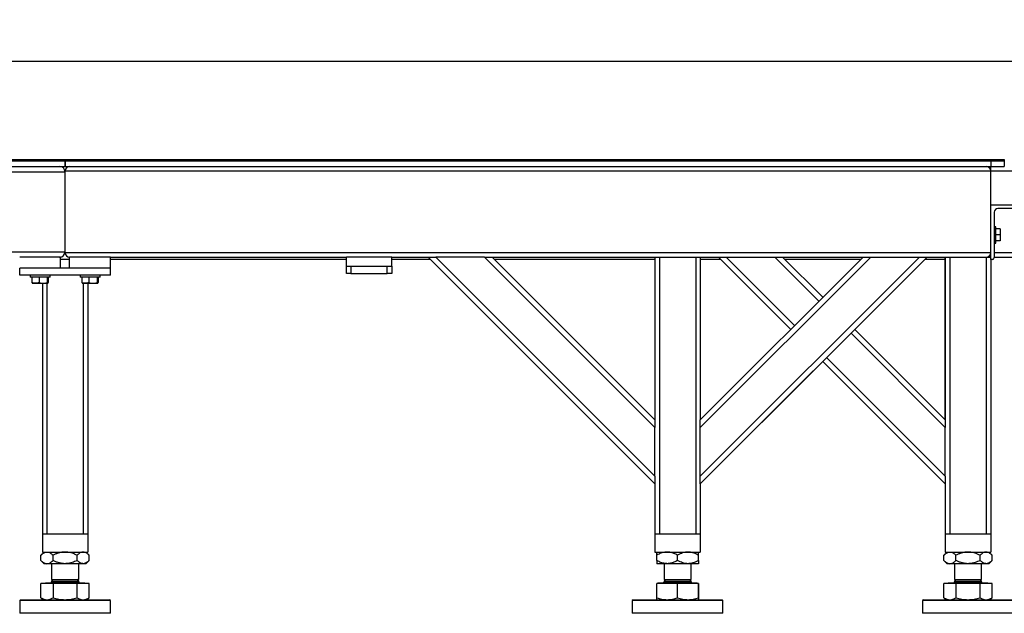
# Model space of a CAD drawing. Header units: millimetres. Extents: x 0 to 841, y 0 to 594.
# Tile 12 of 35: x 282 to 391, y 237 to 302. Entities that reach past the tile are written whole.
import ezdxf

# ---------------------------------------------------------------- set-up
doc = ezdxf.new("R2010")
doc.units = ezdxf.units.MM
doc.layers.add('COTES', color=1, linetype='Continuous')
doc.layers.add('TRAIT-FORT', color=4, linetype='Continuous', lineweight=25)
doc.styles.add('SLDTEXTSTYLE5', font='TXT', dxfattribs={"width": 0.605})
doc.dimstyles.new('SLDDIMSTYLE0', dxfattribs={"dimtxt": 3.5, "dimasz": 3, "dimexe": 0, "dimexo": 0.0625, "dimgap": 0.875, "dimtad": 1, "dimlfac": 10, "dimrnd": 1e-09, "dimzin": 12, "dimdsep": 46, "dimtxsty": 'SLDTEXTSTYLE5', "dimsah": 1, "dimcen": 0.09, "dimadec": 0, "dimazin": 3, "dimtfac": 1, "dimtofl": 0, "dimtmove": 0, "dimatfit": 3, "dimfxl": 0, "dimfrac": 2, "dimtolj": 1, "dimtzin": 12, "dimarcsym": 0})

# ---------------------------------------------------------------- blocks, each defined once
blk = doc.blocks.new('_D_13')
at = {"layer": 'COTES', "color": 1}
for p, q in [((48.66, 287.2), (48.66, 298.79)), ((467.26, 287.8), (467.26, 298.79)), ((48.66, 297.79), (467.26, 297.79))]:
    blk.add_line(p, q, dxfattribs=at)
for points in [[(48.66, 297.79), (51.66, 297.29), (51.66, 298.29)], [(467.26, 297.79), (464.26, 298.29), (464.26, 297.29)]]:
    blk.add_solid(points, dxfattribs=at)
at = {"layer": 'COTES', "color": 1, "char_height": 3.5, "attachment_point": 1, "style": 'SLDTEXTSTYLE5'}
for s, insert in [('4186', (246.01, 302.3)), ('TOLES', (256.97, 302.3))]:
    blk.add_mtext(s, dxfattribs=dict(at, insert=insert))

msp = doc.modelspace()

# ---------------------------------------------------------------- linework, layer by layer
at = {"layer": 'TRAIT-FORT', "color": 4, "linetype": 'Continuous', "lineweight": 25}
for p, q in [((218.6579, 286.9514), (298.6578, 286.9514)), ((218.6579, 286.8014), (298.6578, 286.8014)), ((228.6579, 286.8014), (287.1578, 286.8014)), ((287.1578, 286.2014), (287.1578, 286.8014)), ((287.1579, 286.8014), (287.1579, 286.2014)), ((287.1579, 286.8014), (389.1578, 286.8014)), ((298.6578, 286.8014), (298.6578, 286.9514)), ((298.6579, 286.9514), (298.6579, 286.8014)), ((298.6579, 286.9514), (389.1578, 286.9514)), ((298.6579, 286.8014), (389.1578, 286.8014)), ((389.1578, 286.9514), (389.1578, 286.8014)), ((389.1578, 286.9514), (390.6578, 286.9514)), ((389.1578, 286.8014), (389.1578, 286.2014)), ((389.1578, 286.8014), (390.6578, 286.8014)), ((390.6578, 286.9514), (390.6578, 286.8014)), ((390.6578, 286.8014), (390.6578, 286.2014)), ((50.1578, 285.6014), (287.1578, 285.6014)), ((228.6579, 286.2014), (287.1578, 286.2014)), ((287.1578, 276.7014), (287.1578, 285.7014)), ((287.1578, 285.7014), (389.1578, 285.7014)), ((287.1578, 276.8014), (287.1578, 285.6014)), ((287.1579, 286.2014), (389.1578, 286.2014)), ((389.1578, 286.2014), (390.6578, 286.2014)), ((389.1578, 285.7014), (389.1578, 286.2014)), ((389.1578, 285.7014), (466.6578, 285.7014)), ((389.1578, 276.7014), (389.1578, 285.7014)), ((389.1578, 281.9514), (395.1578, 281.9514)), ((389.5578, 281.1514), (389.5578, 276.1514)), ((394.9578, 281.5514), (389.9578, 281.5514)), ((389.7078, 279.5514), (389.5578, 279.5514)), ((389.7078, 277.7514), (389.7078, 279.5514)), ((390.2078, 279.3014), (389.7078, 279.3014)), ((390.2078, 279.3014), (390.2078, 278.6514)), ((390.2078, 278.6514), (389.7078, 278.6514)), ((390.2078, 278.0014), (389.7078, 278.0014)), ((390.2078, 278.6514), (390.2078, 278.0014)), ((50.1578, 276.8014), (287.1578, 276.8014)), ((287.1578, 276.7014), (389.1578, 276.7014)), ((389.1578, 275.9514), (389.1578, 276.7014)), ((389.5578, 277.7514), (389.7078, 277.7514)), ((389.5578, 276.7014), (394.6578, 276.7014)), ((286.6578, 276.2014), (282.1578, 276.2014)), ((286.6578, 275.0014), (286.6578, 276.2014)), ((287.6578, 275.9514), (286.6578, 275.9514)), ((287.6578, 275.0014), (287.6578, 276.2014)), ((292.1578, 276.2014), (287.6578, 276.2014)), ((292.1578, 276.2014), (318.1578, 276.2014)), ((292.1578, 275.0014), (292.1578, 276.2014)), ((318.1578, 275.9514), (292.1578, 275.9514)), ((318.1578, 275.2014), (318.1578, 276.2014)), ((323.1578, 276.2014), (318.1578, 276.2014)), ((323.1578, 276.2014), (327.1722, 276.2014)), ((323.1578, 275.2014), (323.1578, 276.2014)), ((327.4078, 275.9514), (323.1578, 275.9514)), ((352.1578, 251.2014), (327.1578, 276.2014)), ((327.1722, 276.2014), (328.0064, 276.2014)), ((328.0064, 276.2014), (352.1578, 252.0499)), ((333.3804, 276.2014), (328.0064, 276.2014)), ((352.1578, 257.4239), (333.3804, 276.2014)), ((333.3804, 276.2014), (334.2146, 276.2014)), ((334.2146, 276.2014), (352.1578, 276.2014)), ((334.2289, 276.2014), (352.1578, 258.2724)), ((334.2291, 276.2014), (352.1578, 258.2726)), ((352.1578, 275.9514), (334.4791, 275.9514)), ((352.1578, 276.2014), (352.1578, 258.2581)), ((352.1578, 276.2014), (352.6578, 276.2014)), ((352.6578, 276.2014), (352.6578, 245.7014)), ((352.6578, 276.2014), (356.6576, 276.2014)), ((356.6576, 276.2014), (356.6576, 245.7014)), ((356.6576, 276.2014), (357.1576, 276.2014)), ((357.1576, 276.2014), (375.1009, 276.2014)), ((357.1576, 276.2014), (357.1576, 258.2581)), ((382.1576, 276.2014), (357.1576, 251.2014)), ((357.1576, 252.0499), (381.3091, 276.2014)), ((375.9351, 276.2014), (357.1576, 257.4239)), ((357.1576, 258.2724), (375.0866, 276.2014)), ((357.1578, 276.2014), (357.1578, 258.2726)), ((359.408, 275.9514), (357.1578, 275.9514)), ((367.1223, 268.2371), (359.158, 276.2014)), ((360.0066, 276.2014), (367.5466, 268.6614)), ((370.2336, 271.3484), (365.3806, 276.2014)), ((366.2291, 276.2014), (370.6578, 271.7726)), ((374.8366, 275.9514), (366.4791, 275.9514)), ((382.1578, 276.2014), (374.1935, 268.237)), ((375.1009, 276.2014), (375.9351, 276.2014)), ((375.9351, 276.2014), (381.3091, 276.2014)), ((381.3091, 276.2014), (382.1433, 276.2014)), ((384.1578, 275.9514), (381.9078, 275.9514)), ((382.1433, 276.2014), (388.6578, 276.2014)), ((384.1578, 258.2726), (384.1578, 276.2014)), ((384.158, 276.2014), (384.158, 258.2606)), ((384.658, 276.2014), (384.658, 245.7014)), ((388.6578, 276.2014), (388.6578, 245.7014)), ((388.6578, 276.2014), (389.1578, 276.2014)), ((389.3578, 275.9514), (389.1578, 275.9514)), ((389.1578, 275.9514), (389.1578, 245.7014)), ((389.5578, 276.2014), (394.6578, 276.2014)), ((282.1578, 274.2014), (282.1578, 275.0014)), ((292.1578, 275.0014), (282.1578, 275.0014)), ((286.6578, 275.0014), (282.1578, 275.0014)), ((292.1578, 275.0014), (287.6578, 275.0014)), ((292.1578, 274.2014), (292.1578, 275.0014)), ((318.1578, 274.4014), (318.1578, 275.2014)), ((318.1578, 275.2014), (318.6578, 275.2014)), ((318.6578, 275.2014), (318.6578, 274.4014)), ((318.6578, 275.2014), (322.6578, 275.2014)), ((322.6578, 274.4014), (322.6578, 275.2014)), ((322.6578, 275.2014), (323.1578, 275.2014)), ((323.1578, 275.2014), (323.1578, 274.4014)), ((292.1578, 274.2014), (282.1578, 274.2014)), ((283.3078, 274.2014), (283.3078, 274.0014)), ((285.5078, 274.0014), (283.3078, 274.0014)), ((283.5037, 274.0014), (283.5037, 273.4018)), ((284.2866, 274.0014), (284.2866, 273.4018)), ((285.1907, 274.0014), (285.1907, 273.4018)), ((285.3119, 274.0014), (285.3119, 273.4018)), ((285.5078, 274.0014), (285.5078, 274.2014)), ((288.8078, 274.2014), (288.8078, 274.0014)), ((291.0078, 274.0014), (288.8078, 274.0014)), ((289.0037, 274.0014), (289.0037, 273.4018)), ((289.7866, 274.0014), (289.7866, 273.4018)), ((290.6907, 274.0014), (290.6907, 273.4018)), ((290.8119, 274.0014), (290.8119, 273.4018)), ((291.0078, 274.0014), (291.0078, 274.2014)), ((318.6578, 274.4014), (318.1578, 274.4014)), ((318.6578, 274.4014), (322.6578, 274.4014)), ((323.1578, 274.4014), (322.6578, 274.4014)), ((283.5513, 273.3297), (283.6003, 273.3014)), ((285.2153, 273.3014), (283.6003, 273.3014)), ((284.658, 273.3014), (284.658, 245.7014)), ((285.158, 273.3014), (285.158, 245.7014)), ((285.2153, 273.3014), (285.2644, 273.3297)), ((289.0513, 273.3297), (289.1003, 273.3014)), ((290.7153, 273.3014), (289.1003, 273.3014)), ((289.1578, 273.3014), (289.1578, 245.7014)), ((289.6578, 273.3014), (289.6578, 245.7014)), ((290.7153, 273.3014), (290.7644, 273.3297)), ((374.1934, 268.2371), (384.158, 258.2724)), ((384.158, 257.4239), (373.7691, 267.8128)), ((371.0821, 265.1258), (384.158, 252.0499)), ((370.6579, 264.7015), (357.1578, 251.2014)), ((384.158, 251.2014), (370.6578, 264.7016)), ((352.1578, 258.2581), (352.1578, 257.4239)), ((357.1576, 257.4239), (357.1576, 258.2581)), ((384.158, 258.2606), (384.158, 257.4239)), ((352.1578, 252.0499), (352.1578, 257.4239)), ((357.1576, 252.0499), (357.1576, 257.4239)), ((384.158, 252.0499), (384.158, 257.4239)), ((352.1578, 252.0499), (352.1578, 251.2157)), ((357.1576, 251.2158), (357.1576, 252.0499)), ((384.158, 252.0499), (384.158, 251.2132)), ((352.1578, 251.2157), (352.1578, 245.7014)), ((357.1576, 251.2158), (357.1576, 245.7014)), ((357.1578, 251.2016), (357.1578, 245.7014)), ((384.158, 251.2132), (384.158, 245.7014)), ((284.6579, 245.7014), (284.6579, 243.7014)), ((284.6579, 245.7014), (289.6579, 245.7014)), ((289.6579, 245.7014), (289.6579, 243.7014)), ((352.1577, 245.7014), (352.1577, 243.7014)), ((352.1577, 245.7014), (357.1577, 245.7014)), ((357.1577, 245.7014), (357.1577, 243.7014)), ((357.1577, 245.7014), (357.1579, 245.7014)), ((357.1579, 245.7014), (357.1579, 243.7014)), ((384.1579, 245.7014), (384.1579, 243.7014)), ((384.1579, 245.7014), (389.1579, 245.7014)), ((389.1579, 245.7014), (389.1579, 243.7014)), ((284.8579, 243.7014), (284.5021, 243.3456)), ((284.5021, 242.7772), (284.5021, 243.3456)), ((284.6579, 243.7014), (289.6579, 243.7014)), ((285.83, 242.7772), (285.83, 243.3456)), ((288.4858, 242.7772), (288.4858, 243.3456)), ((289.8137, 243.3456), (289.4579, 243.7014)), ((289.8137, 242.7772), (289.8137, 243.3456)), ((352.1577, 243.7014), (357.1577, 243.7014)), ((352.3577, 242.7772), (352.3577, 243.3456)), ((354.6577, 242.7772), (354.6577, 243.3456)), ((356.9577, 242.7772), (356.9577, 243.3456)), ((356.9579, 242.7772), (356.9579, 243.3456)), ((357.1577, 243.7014), (357.1579, 243.7014)), ((384.3579, 243.7014), (384.0021, 243.3456)), ((384.0021, 242.7772), (384.0021, 243.3456)), ((384.1579, 243.7014), (389.1579, 243.7014)), ((385.33, 242.7772), (385.33, 243.3456)), ((387.9858, 242.7772), (387.9858, 243.3456)), ((389.3137, 243.3456), (388.9579, 243.7014)), ((389.3137, 242.7772), (389.3137, 243.3456)), ((284.5021, 242.7772), (284.8579, 242.4214)), ((285.1661, 242.4214), (284.8579, 242.4214)), ((287.1579, 242.4214), (285.1661, 242.4214)), ((285.6579, 242.4214), (285.6579, 240.6714)), ((289.1498, 242.4214), (287.1579, 242.4214)), ((288.6579, 240.6714), (288.6579, 242.4214)), ((289.4579, 242.4214), (289.1498, 242.4214)), ((289.4579, 242.4214), (289.8137, 242.7772)), ((353.5077, 242.4214), (352.3577, 242.4214)), ((353.1577, 242.4214), (353.1577, 240.6714)), ((355.8077, 242.4214), (353.5077, 242.4214)), ((356.9577, 242.4214), (355.8077, 242.4214)), ((356.1577, 240.6714), (356.1577, 242.4214)), ((356.1579, 240.6714), (356.1579, 242.4214)), ((356.9579, 242.4214), (356.9577, 242.4214)), ((384.0021, 242.7772), (384.3579, 242.4214)), ((384.6661, 242.4214), (384.3579, 242.4214)), ((386.6579, 242.4214), (384.6661, 242.4214)), ((385.1579, 242.4214), (385.1579, 240.6714)), ((388.6498, 242.4214), (386.6579, 242.4214)), ((388.1579, 240.6714), (388.1579, 242.4214)), ((388.9579, 242.4214), (388.6498, 242.4214)), ((388.9579, 242.4214), (389.3137, 242.7772)), ((284.5021, 238.6568), (284.5021, 240.2414)), ((285.83, 240.2414), (284.5021, 240.2414)), ((285.0229, 240.3114), (284.9529, 240.2414)), ((285.0229, 240.3214), (285.0229, 240.3114)), ((285.0229, 240.3214), (285.309, 240.3214)), ((285.0229, 240.3114), (285.309, 240.3114)), ((285.309, 240.3214), (289.2929, 240.3214)), ((285.309, 240.3114), (289.2929, 240.3114)), ((285.8474, 240.6714), (285.6579, 240.4819)), ((285.6579, 240.6714), (285.8589, 240.6714)), ((285.6579, 240.4819), (285.6579, 240.4214)), ((285.6579, 240.4819), (287.9079, 240.4819)), ((285.6579, 240.4214), (285.8589, 240.4214)), ((288.4858, 240.2414), (285.83, 240.2414)), ((285.83, 240.2414), (285.83, 238.6568)), ((285.8589, 240.6714), (288.6579, 240.6714)), ((285.8589, 240.4214), (288.6579, 240.4214)), ((287.9079, 240.4819), (288.6579, 240.4819)), ((288.6579, 240.4819), (288.4685, 240.6714)), ((288.4858, 238.6568), (288.4858, 240.2414)), ((289.8137, 240.2414), (288.4858, 240.2414)), ((288.6579, 240.4214), (288.6579, 240.4819)), ((289.2929, 240.3114), (289.2929, 240.3214)), ((289.3629, 240.2414), (289.2929, 240.3114)), ((289.8137, 238.6568), (289.8137, 240.2414)), ((352.3577, 238.6568), (352.3577, 240.2414)), ((354.6577, 240.2414), (352.3577, 240.2414)), ((352.5227, 240.3114), (352.4527, 240.2414)), ((352.5227, 240.3214), (352.5227, 240.3114)), ((352.5227, 240.3214), (356.7927, 240.3214)), ((352.5227, 240.3114), (356.7927, 240.3114)), ((353.3472, 240.6714), (353.1577, 240.4819)), ((353.1577, 240.6714), (356.1577, 240.6714)), ((353.1577, 240.4819), (353.1577, 240.4214)), ((353.1577, 240.4819), (353.3587, 240.4819)), ((353.1577, 240.4214), (356.1577, 240.4214)), ((353.3587, 240.4819), (356.1577, 240.4819)), ((354.6577, 238.6568), (354.6577, 240.2414)), ((356.9577, 240.2414), (354.6577, 240.2414)), ((356.1577, 240.4819), (355.9683, 240.6714)), ((356.1579, 240.4819), (355.9685, 240.6714)), ((356.1577, 240.6714), (356.1579, 240.6714)), ((356.1577, 240.4214), (356.1577, 240.4819)), ((356.1577, 240.4819), (356.1579, 240.4819)), ((356.1577, 240.4214), (356.1579, 240.4214)), ((356.1579, 240.4214), (356.1579, 240.4819)), ((356.7927, 240.3114), (356.7927, 240.3214)), ((356.7927, 240.3214), (356.7929, 240.3214)), ((356.8627, 240.2414), (356.7927, 240.3114)), ((356.7927, 240.3114), (356.7929, 240.3114)), ((356.7929, 240.3114), (356.7929, 240.3214)), ((356.8629, 240.2414), (356.7929, 240.3114)), ((356.9577, 238.6568), (356.9577, 240.2414)), ((356.9579, 240.2414), (356.9577, 240.2414)), ((356.9579, 240.2414), (356.9579, 238.6568)), ((384.0021, 238.6568), (384.0021, 240.2414)), ((385.33, 240.2414), (384.0021, 240.2414)), ((384.5229, 240.3114), (384.4529, 240.2414)), ((384.5229, 240.3214), (384.5229, 240.3114)), ((384.5229, 240.3214), (384.809, 240.3214)), ((384.5229, 240.3114), (384.809, 240.3114)), ((384.809, 240.3214), (388.7929, 240.3214)), ((384.809, 240.3114), (388.7929, 240.3114)), ((385.3474, 240.6714), (385.1579, 240.4819)), ((385.1579, 240.6714), (385.3589, 240.6714)), ((385.1579, 240.4819), (385.1579, 240.4214)), ((385.1579, 240.4819), (387.4079, 240.4819)), ((385.1579, 240.4214), (385.3589, 240.4214)), ((387.9858, 240.2414), (385.33, 240.2414)), ((385.33, 240.2414), (385.33, 238.6568)), ((385.3589, 240.6714), (388.1579, 240.6714)), ((385.3589, 240.4214), (388.1579, 240.4214)), ((387.4079, 240.4819), (388.1579, 240.4819)), ((388.1579, 240.4819), (387.9685, 240.6714)), ((387.9858, 238.6568), (387.9858, 240.2414)), ((389.3137, 240.2414), (387.9858, 240.2414)), ((388.1579, 240.4214), (388.1579, 240.4819)), ((388.7929, 240.3114), (388.7929, 240.3214)), ((388.8629, 240.2414), (388.7929, 240.3114)), ((389.3137, 238.6568), (389.3137, 240.2414)), ((282.2579, 238.4514), (282.1579, 238.3514)), ((282.1579, 238.3514), (282.1579, 236.9514)), ((292.1579, 238.3514), (282.1579, 238.3514)), ((282.2579, 238.4514), (292.0579, 238.4514)), ((284.5021, 238.6568), (284.8579, 238.4514)), ((289.4579, 238.4514), (289.8137, 238.6568)), ((292.1579, 238.3514), (292.0579, 238.4514)), ((292.1579, 236.9514), (292.1579, 238.3514)), ((349.7577, 238.4514), (349.6577, 238.3514)), ((349.6577, 238.3514), (349.6577, 236.9514)), ((357.7435, 238.3514), (349.6577, 238.3514)), ((349.7577, 238.4514), (357.6818, 238.4514)), ((357.6818, 238.4514), (359.5577, 238.4514)), ((359.6577, 238.3514), (357.7435, 238.3514)), ((359.6577, 238.3514), (359.5577, 238.4514)), ((359.5577, 238.4514), (359.5579, 238.4514)), ((359.6579, 238.3514), (359.5579, 238.4514)), ((359.6577, 236.9514), (359.6577, 238.3514)), ((359.6579, 238.3514), (359.6577, 238.3514)), ((359.6579, 236.9514), (359.6579, 238.3514)), ((381.7579, 238.4514), (381.6579, 238.3514)), ((381.6579, 238.3514), (381.6579, 236.9514)), ((391.6579, 238.3514), (381.6579, 238.3514)), ((381.7579, 238.4514), (391.5579, 238.4514)), ((384.0021, 238.6568), (384.3579, 238.4514)), ((388.9579, 238.4514), (389.3137, 238.6568)), ((283.2237, 236.9514), (282.1579, 236.9514)), ((292.1579, 236.9514), (283.2237, 236.9514)), ((359.6577, 236.9514), (349.6577, 236.9514)), ((359.6579, 236.9514), (359.6577, 236.9514)), ((382.7237, 236.9514), (381.6579, 236.9514)), ((391.6579, 236.9514), (382.7237, 236.9514))]:
    msp.add_line(p, q, dxfattribs=at)
for centre, radius, start, end in [((286.5578, 285.6014), 0.6, 0, 90), ((287.6578, 285.7014), 0.5, 90, 180), ((388.6578, 285.7014), 0.5, 0, 90), ((389.9578, 281.1514), 0.4, 90, 180), ((286.5578, 276.8014), 0.6, 270, 0), ((287.6578, 276.7014), 0.5, 180, 270), ((388.6578, 276.7014), 0.5, 270, 0), ((389.3578, 276.1514), 0.2, 270, 0), ((285.5579, 240.4214), 0.1, 270, 360), ((288.7579, 240.4214), 0.1, 180, 270), ((353.0577, 240.4214), 0.1, 270, 360), ((353.0579, 240.4214), 0.1, 302.70974, 360), ((356.2577, 240.4214), 0.1, 180, 270), ((356.2579, 240.4214), 0.1, 180, 270), ((385.0579, 240.4214), 0.1, 270, 360), ((388.2579, 240.4214), 0.1, 180, 270)]:
    msp.add_arc(centre, radius, start, end, dxfattribs=at)
for points, knots in [([(283.5037, 273.4018), (283.5191, 273.3658), (283.5349, 273.329), (283.551, 273.3303), (283.5514, 273.3304)], [0, 0, 0, 0, 0.97749191, 1, 1, 1, 1]), ([(284.2866, 273.4018), (284.2187, 273.3799), (284.0813, 273.3356), (283.8778, 273.3194), (283.6832, 273.3432), (283.5639, 273.3822), (283.5037, 273.4018)], [0, 0, 0, 0, 0.26460494, 0.53494775, 0.76534313, 1, 1, 1, 1]), ([(284.2866, 273.4018), (284.3651, 273.3799), (284.5237, 273.3356), (284.7588, 273.3194), (284.9835, 273.3432), (285.1212, 273.3822), (285.1907, 273.4018)], [0, 0, 0, 0, 0.26460494, 0.53494775, 0.76534313, 1, 1, 1, 1]), ([(285.1907, 273.4018), (285.2061, 273.3715), (285.2316, 273.3212), (285.2686, 273.3259), (285.2935, 273.3608), (285.3078, 273.3927), (285.3119, 273.4018)], [0, 0, 0, 0, 0.38554949, 0.63764185, 0.89654625, 1, 1, 1, 1]), ([(289.0037, 273.4018), (289.0191, 273.3658), (289.0349, 273.329), (289.051, 273.3303), (289.0514, 273.3304)], [0, 0, 0, 0, 0.97749191, 1, 1, 1, 1]), ([(289.7866, 273.4018), (289.7187, 273.3799), (289.5813, 273.3356), (289.3778, 273.3194), (289.1832, 273.3432), (289.0639, 273.3822), (289.0037, 273.4018)], [0, 0, 0, 0, 0.26460494, 0.53494775, 0.76534313, 1, 1, 1, 1]), ([(289.7866, 273.4018), (289.8651, 273.3799), (290.0237, 273.3356), (290.2588, 273.3194), (290.4835, 273.3432), (290.6212, 273.3822), (290.6907, 273.4018)], [0, 0, 0, 0, 0.26460494, 0.53494775, 0.76534313, 1, 1, 1, 1]), ([(290.6907, 273.4018), (290.7061, 273.3715), (290.7316, 273.3212), (290.7686, 273.3259), (290.7935, 273.3608), (290.8078, 273.3927), (290.8119, 273.4018)], [0, 0, 0, 0, 0.38554949, 0.63764185, 0.89654625, 1, 1, 1, 1]), ([(284.5021, 243.3456), (284.5471, 243.3886), (284.6372, 243.4748), (284.7794, 243.5799), (284.928, 243.6587), (285.0584, 243.6967), (285.1383, 243.7002), (285.1661, 243.7014)], [0, 0, 0, 0, 0.21551788, 0.43222804, 0.6544604, 0.87969206, 1, 1, 1, 1]), ([(285.1661, 243.7014), (285.2238, 243.6963), (285.3405, 243.686), (285.5103, 243.6068), (285.6745, 243.4935), (285.778, 243.395), (285.83, 243.3456)], [0, 0, 0, 0, 0.249577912, 0.504364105, 0.751046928, 1, 1, 1, 1]), ([(287.1579, 243.7014), (287.0425, 243.6963), (286.8091, 243.686), (286.4695, 243.6068), (286.141, 243.4935), (285.934, 243.395), (285.83, 243.3456)], [0, 0, 0, 0, 0.24957791, 0.50436411, 0.75104693, 1, 1, 1, 1]), ([(288.4858, 243.3456), (288.3039, 243.4292), (288.0284, 243.5559), (287.6339, 243.6583), (287.3733, 243.6967), (287.2136, 243.7002), (287.1579, 243.7014)], [0, 0, 0, 0, 0.43204542, 0.65434926, 0.87965336, 1, 1, 1, 1]), ([(289.1498, 243.7014), (289.1381, 243.7012), (289.0451, 243.6994), (288.8682, 243.6485), (288.659, 243.5105), (288.5343, 243.3917), (288.4858, 243.3456)], [0, 0, 0, 0, 0.05039955, 0.40261353, 0.76758847, 1, 1, 1, 1]), ([(289.8137, 243.3456), (289.7359, 243.4174), (289.593, 243.5493), (289.369, 243.6761), (289.2235, 243.6929), (289.1498, 243.7014)], [0, 0, 0, 0, 0.370774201, 0.681181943, 1, 1, 1, 1]), ([(353.5077, 243.7014), (353.4876, 243.7012), (353.3265, 243.6994), (353.0201, 243.6485), (352.6576, 243.5105), (352.4417, 243.3917), (352.3577, 243.3456)], [0, 0, 0, 0, 0.05039955, 0.40261353, 0.76758847, 1, 1, 1, 1]), ([(352.3577, 243.3456), (352.3577, 243.4292), (352.3577, 243.5559), (352.3577, 243.6583), (352.3577, 243.6967), (352.3577, 243.7002), (352.3577, 243.7014)], [0, 0, 0, 0, 0.43204542, 0.65434926, 0.87965336, 1, 1, 1, 1]), ([(354.6577, 243.3456), (354.5229, 243.4174), (354.2753, 243.5493), (353.8874, 243.6761), (353.6354, 243.6929), (353.5077, 243.7014)], [0, 0, 0, 0, 0.370774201, 0.681181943, 1, 1, 1, 1]), ([(355.8077, 243.7014), (355.7077, 243.6963), (355.5056, 243.686), (355.2115, 243.6068), (354.9271, 243.4935), (354.7478, 243.395), (354.6577, 243.3456)], [0, 0, 0, 0, 0.24957791, 0.50436411, 0.75104693, 1, 1, 1, 1]), ([(356.9577, 243.3456), (356.8002, 243.4292), (356.5616, 243.5559), (356.2199, 243.6583), (355.9943, 243.6967), (355.8559, 243.7002), (355.8077, 243.7014)], [0, 0, 0, 0, 0.43204542, 0.65434926, 0.87965336, 1, 1, 1, 1]), ([(356.9577, 243.3456), (356.9577, 243.4292), (356.9577, 243.5559), (356.9577, 243.6583), (356.9577, 243.6967), (356.9577, 243.7002), (356.9577, 243.7014)], [0, 0, 0, 0, 0.43204542, 0.65434926, 0.87965336, 1, 1, 1, 1]), ([(384.0021, 243.3456), (384.0471, 243.3886), (384.1372, 243.4748), (384.2794, 243.5799), (384.428, 243.6587), (384.5584, 243.6967), (384.6383, 243.7002), (384.6661, 243.7014)], [0, 0, 0, 0, 0.21551788, 0.43222804, 0.6544604, 0.87969206, 1, 1, 1, 1]), ([(384.6661, 243.7014), (384.7238, 243.6963), (384.8405, 243.686), (385.0103, 243.6068), (385.1745, 243.4935), (385.278, 243.395), (385.33, 243.3456)], [0, 0, 0, 0, 0.249577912, 0.504364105, 0.751046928, 1, 1, 1, 1]), ([(386.6579, 243.7014), (386.5425, 243.6963), (386.3091, 243.686), (385.9695, 243.6068), (385.641, 243.4935), (385.434, 243.395), (385.33, 243.3456)], [0, 0, 0, 0, 0.24957791, 0.50436411, 0.75104693, 1, 1, 1, 1]), ([(387.9858, 243.3456), (387.8039, 243.4292), (387.5284, 243.5559), (387.1339, 243.6583), (386.8733, 243.6967), (386.7136, 243.7002), (386.6579, 243.7014)], [0, 0, 0, 0, 0.43204542, 0.65434926, 0.87965336, 1, 1, 1, 1]), ([(388.6498, 243.7014), (388.6381, 243.7012), (388.5451, 243.6994), (388.3682, 243.6485), (388.159, 243.5105), (388.0343, 243.3917), (387.9858, 243.3456)], [0, 0, 0, 0, 0.05039955, 0.40261353, 0.76758847, 1, 1, 1, 1]), ([(389.3137, 243.3456), (389.2359, 243.4174), (389.093, 243.5493), (388.869, 243.6761), (388.7235, 243.6929), (388.6498, 243.7014)], [0, 0, 0, 0, 0.370774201, 0.681181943, 1, 1, 1, 1]), ([(284.5021, 242.7772), (284.5471, 242.7342), (284.6372, 242.6479), (284.7794, 242.5429), (284.928, 242.4641), (285.0584, 242.4261), (285.1383, 242.4226), (285.1661, 242.4214)], [0, 0, 0, 0, 0.21551788, 0.43222804, 0.6544604, 0.87969206, 1, 1, 1, 1]), ([(285.1661, 242.4214), (285.2238, 242.4264), (285.3405, 242.4367), (285.5103, 242.516), (285.6745, 242.6292), (285.778, 242.7277), (285.83, 242.7772)], [0, 0, 0, 0, 0.24957791, 0.50436411, 0.75104693, 1, 1, 1, 1]), ([(287.1579, 242.4214), (287.0425, 242.4264), (286.8091, 242.4367), (286.4695, 242.516), (286.141, 242.6292), (285.934, 242.7277), (285.83, 242.7772)], [0, 0, 0, 0, 0.24957791, 0.50436411, 0.75104693, 1, 1, 1, 1]), ([(288.4858, 242.7772), (288.3039, 242.6935), (288.0284, 242.5668), (287.6339, 242.4644), (287.3733, 242.4261), (287.2136, 242.4226), (287.1579, 242.4214)], [0, 0, 0, 0, 0.43204542, 0.65434926, 0.87965336, 1, 1, 1, 1]), ([(289.1498, 242.4214), (289.1381, 242.4216), (289.0451, 242.4234), (288.8682, 242.4743), (288.659, 242.6123), (288.5343, 242.731), (288.4858, 242.7772)], [0, 0, 0, 0, 0.05039955, 0.40261353, 0.76758847, 1, 1, 1, 1]), ([(289.8137, 242.7772), (289.7359, 242.7054), (289.593, 242.5734), (289.369, 242.4467), (289.2235, 242.4299), (289.1498, 242.4214)], [0, 0, 0, 0, 0.3707742, 0.68118194, 1, 1, 1, 1]), ([(353.5077, 242.4214), (353.4876, 242.4216), (353.3265, 242.4234), (353.0201, 242.4743), (352.6576, 242.6123), (352.4417, 242.731), (352.3577, 242.7772)], [0, 0, 0, 0, 0.05039955, 0.40261353, 0.76758847, 1, 1, 1, 1]), ([(352.3577, 242.7772), (352.3577, 242.6935), (352.3577, 242.5668), (352.3577, 242.4644), (352.3577, 242.4261), (352.3577, 242.4226), (352.3577, 242.4214)], [0, 0, 0, 0, 0.43204542, 0.65434926, 0.87965336, 1, 1, 1, 1]), ([(354.6577, 242.7772), (354.5229, 242.7054), (354.2753, 242.5734), (353.8874, 242.4467), (353.6354, 242.4299), (353.5077, 242.4214)], [0, 0, 0, 0, 0.3707742, 0.68118194, 1, 1, 1, 1]), ([(355.8077, 242.4214), (355.7077, 242.4264), (355.5056, 242.4367), (355.2115, 242.516), (354.9271, 242.6292), (354.7478, 242.7277), (354.6577, 242.7772)], [0, 0, 0, 0, 0.24957791, 0.50436411, 0.75104693, 1, 1, 1, 1]), ([(356.9577, 242.7772), (356.8002, 242.6935), (356.5616, 242.5668), (356.2199, 242.4644), (355.9943, 242.4261), (355.8559, 242.4226), (355.8077, 242.4214)], [0, 0, 0, 0, 0.432045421, 0.654349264, 0.87965336, 1, 1, 1, 1]), ([(356.9577, 242.7772), (356.9577, 242.6935), (356.9577, 242.5668), (356.9577, 242.4644), (356.9577, 242.4261), (356.9577, 242.4226), (356.9577, 242.4214)], [0, 0, 0, 0, 0.43204542, 0.65434926, 0.87965336, 1, 1, 1, 1]), ([(384.0021, 242.7772), (384.0471, 242.7342), (384.1372, 242.6479), (384.2794, 242.5429), (384.428, 242.4641), (384.5584, 242.4261), (384.6383, 242.4226), (384.6661, 242.4214)], [0, 0, 0, 0, 0.21551788, 0.43222804, 0.6544604, 0.87969206, 1, 1, 1, 1]), ([(384.6661, 242.4214), (384.7238, 242.4264), (384.8405, 242.4367), (385.0103, 242.516), (385.1745, 242.6292), (385.278, 242.7277), (385.33, 242.7772)], [0, 0, 0, 0, 0.24957791, 0.50436411, 0.75104693, 1, 1, 1, 1]), ([(386.6579, 242.4214), (386.5425, 242.4264), (386.3091, 242.4367), (385.9695, 242.516), (385.641, 242.6292), (385.434, 242.7277), (385.33, 242.7772)], [0, 0, 0, 0, 0.24957791, 0.50436411, 0.75104693, 1, 1, 1, 1]), ([(387.9858, 242.7772), (387.8039, 242.6935), (387.5284, 242.5668), (387.1339, 242.4644), (386.8733, 242.4261), (386.7136, 242.4226), (386.6579, 242.4214)], [0, 0, 0, 0, 0.43204542, 0.65434926, 0.87965336, 1, 1, 1, 1]), ([(388.6498, 242.4214), (388.6381, 242.4216), (388.5451, 242.4234), (388.3682, 242.4743), (388.159, 242.6123), (388.0343, 242.731), (387.9858, 242.7772)], [0, 0, 0, 0, 0.050399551, 0.402613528, 0.76758847, 1, 1, 1, 1]), ([(389.3137, 242.7772), (389.2359, 242.7054), (389.093, 242.5734), (388.869, 242.4467), (388.7235, 242.4299), (388.6498, 242.4214)], [0, 0, 0, 0, 0.3707742, 0.68118194, 1, 1, 1, 1]), ([(284.5021, 238.6568), (284.61, 238.5994), (284.8276, 238.4835), (285.0526, 238.4621), (285.1661, 238.4514)], [0, 0, 0, 0, 0.495457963, 1, 1, 1, 1]), ([(285.1661, 238.4514), (285.2773, 238.4617), (285.5023, 238.4827), (285.72, 238.5983), (285.83, 238.6568)], [0, 0, 0, 0, 0.494510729, 1, 1, 1, 1]), ([(285.83, 238.6568), (285.9372, 238.6274), (286.1519, 238.5686), (286.4815, 238.5041), (286.8173, 238.4598), (287.0442, 238.4542), (287.1579, 238.4514)], [0, 0, 0, 0, 0.24726861, 0.49536257, 0.74687401, 1, 1, 1, 1]), ([(287.1579, 238.4514), (287.3804, 238.4617), (287.8304, 238.4827), (288.2658, 238.5983), (288.4858, 238.6568)], [0, 0, 0, 0, 0.49451073, 1, 1, 1, 1]), ([(288.4858, 238.6568), (288.5937, 238.5994), (288.8113, 238.4835), (289.0363, 238.4621), (289.1498, 238.4514)], [0, 0, 0, 0, 0.495457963, 1, 1, 1, 1]), ([(289.1498, 238.4514), (289.261, 238.4617), (289.486, 238.4827), (289.7037, 238.5983), (289.8137, 238.6568)], [0, 0, 0, 0, 0.49451073, 1, 1, 1, 1]), ([(352.3577, 238.6568), (352.5445, 238.5994), (352.9215, 238.4835), (353.3111, 238.4621), (353.5077, 238.4514)], [0, 0, 0, 0, 0.49545796, 1, 1, 1, 1]), ([(352.3577, 238.4514), (352.3577, 238.4617), (352.3577, 238.4827), (352.3577, 238.5983), (352.3577, 238.6568)], [0, 0, 0, 0, 0.49451073, 1, 1, 1, 1]), ([(353.5077, 238.4514), (353.7004, 238.4617), (354.0901, 238.4827), (354.4671, 238.5983), (354.6577, 238.6568)], [0, 0, 0, 0, 0.49451073, 1, 1, 1, 1]), ([(354.6577, 238.6568), (354.8445, 238.5994), (355.2215, 238.4835), (355.6111, 238.4621), (355.8077, 238.4514)], [0, 0, 0, 0, 0.49545796, 1, 1, 1, 1]), ([(355.8077, 238.4514), (356.0004, 238.4617), (356.3901, 238.4827), (356.7671, 238.5983), (356.9577, 238.6568)], [0, 0, 0, 0, 0.49451073, 1, 1, 1, 1]), ([(356.9577, 238.6568), (356.9577, 238.5994), (356.9577, 238.4835), (356.9577, 238.4621), (356.9577, 238.4514)], [0, 0, 0, 0, 0.49545796, 1, 1, 1, 1]), ([(384.0021, 238.6568), (384.11, 238.5994), (384.3276, 238.4835), (384.5526, 238.4621), (384.6661, 238.4514)], [0, 0, 0, 0, 0.49545796, 1, 1, 1, 1]), ([(384.6661, 238.4514), (384.7773, 238.4617), (385.0023, 238.4827), (385.22, 238.5983), (385.33, 238.6568)], [0, 0, 0, 0, 0.494510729, 1, 1, 1, 1]), ([(385.33, 238.6568), (385.4372, 238.6274), (385.6519, 238.5686), (385.9815, 238.5041), (386.3173, 238.4598), (386.5442, 238.4542), (386.6579, 238.4514)], [0, 0, 0, 0, 0.24726861, 0.49536257, 0.74687401, 1, 1, 1, 1]), ([(386.6579, 238.4514), (386.8804, 238.4617), (387.3304, 238.4827), (387.7658, 238.5983), (387.9858, 238.6568)], [0, 0, 0, 0, 0.49451073, 1, 1, 1, 1]), ([(387.9858, 238.6568), (388.0937, 238.5994), (388.3113, 238.4835), (388.5363, 238.4621), (388.6498, 238.4514)], [0, 0, 0, 0, 0.495457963, 1, 1, 1, 1]), ([(388.6498, 238.4514), (388.761, 238.4617), (388.986, 238.4827), (389.2037, 238.5983), (389.3137, 238.6568)], [0, 0, 0, 0, 0.49451073, 1, 1, 1, 1])]:
    msp.add_open_spline(points, degree=3, knots=knots, dxfattribs=at)

# ---------------------------------------------------------------- dimensions: what is measured, and where the dimension line sits
at = {"layer": 'COTES', "color": 1}
dim = msp.add_linear_dim(base=(467.2578, 297.7901), p1=(48.6578, 286.2014), p2=(467.2578, 286.8014), angle=0, text='<>  TOLES', dimstyle='SLDDIMSTYLE0', dxfattribs=at)
dim.commit()
dim.dimension.update_dxf_attribs({"geometry": '_D_13', "text_midpoint": (257.9578, 297.7901), "dimtype": 160})

doc.saveas('drawing.dxf')
